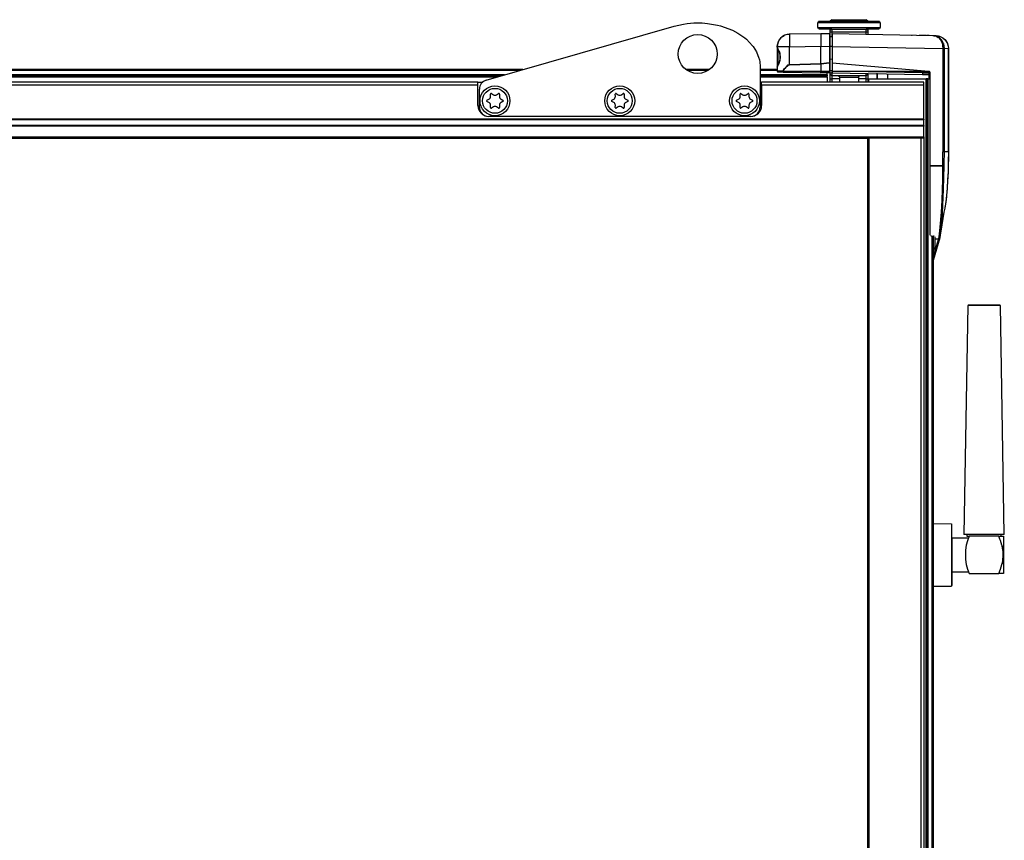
# Model space of a CAD drawing. Header units: millimetres. Extents: x -380.3 to -282.2, y 263.5 to 326.7.
# Tile 13 of 13: x -306.7 to -285.7, y 309.1 to 326.7. Entities that reach past the tile are written whole.
import ezdxf

# ---------------------------------------------------------------- set-up
doc = ezdxf.new("R2010")
doc.units = ezdxf.units.MM

# ---------------------------------------------------------------- blocks, each defined once
blk = doc.blocks.new('Abdeckung-2__5', base_point=(-4358.2, 4879.97))
at = {"color": 7, "linetype": 'Continuous'}
for p, q in [((-4357.58, 4893.41), (-4357.78, 4893)), ((-4357.13, 4894.04), (-4357.58, 4893.41)), ((-4356.58, 4894.43), (-4357.13, 4894.04)), ((-4356.58, 4894.43), (-4356.41, 4894.58)), ((-4356.41, 4894.58), (-4356.58, 4894.43)), ((-4356.41, 4894.58), (-4355.91, 4894.88)), ((-4355.91, 4894.88), (-4356.41, 4894.58)), ((-4355.7, 4895.02), (-4355.91, 4894.88)), ((-4355.33, 4895.12), (-4355.7, 4895.02)), ((-4354.73, 4895.23), (-4355.33, 4895.12)), ((-4354.5, 4895.28), (-4354.97, 4895.23)), ((-4354.35, 4895.29), (-4354.5, 4895.28)), ((-4354.2, 4895.29), (-4354.35, 4895.29)), ((-4344.13, 4895.47), (-4354.2, 4895.29)), ((-4341.42, 4895.42), (-4344.13, 4895.47)), ((-4344.13, 4895.47), (-4344.13, 4891.47)), ((-4341.13, 4891.41), (-4341.13, 4895.12)), ((-4341.13, 4894.63), (-4340.53, 4894.58)), ((-4358.13, 4891.29), (-4358.13, 4884.78)), ((-4358.13, 4891.29), (-4358.13, 4891.16)), ((-4357.98, 4890.71), (-4358.13, 4891.16)), ((-4358.13, 4891.16), (-4358.05, 4890.86)), ((-4358.07, 4891.97), (-4358.11, 4891.51)), ((-4357.9, 4892.72), (-4358.07, 4891.97)), ((-4358.05, 4890.86), (-4357.98, 4890.71)), ((-4357.98, 4890.71), (-4357.83, 4890.09)), ((-4357.78, 4893), (-4357.9, 4892.72)), ((-4357.83, 4890.09), (-4357.57, 4889.85)), ((-4341.21, 4886.14), (-4341.13, 4891.41)), ((-4357.57, 4889.85), (-4357.35, 4889.29)), ((-4357.27, 4886.89), (-4357.55, 4886.31)), ((-4357.35, 4889.29), (-4357.27, 4889.05)), ((-4357.27, 4889.05), (-4357.17, 4887.97)), ((-4357.17, 4887.97), (-4357.27, 4886.89)), ((-4358.13, 4884.78), (-4358.03, 4885.11)), ((-4358.03, 4885.11), (-4358.13, 4884.78)), ((-4358.13, 4884.78), (-4358.13, 4883.51)), ((-4357.92, 4885.43), (-4358.03, 4885.11)), ((-4357.63, 4885.95), (-4357.92, 4885.43)), ((-4357.55, 4886.31), (-4357.63, 4885.95)), ((-4344.13, 4885.87), (-4344.13, 4883.48)), ((-4341.13, 4883.73), (-4341.21, 4886.14)), ((-4341.13, 4883.73), (-4340.53, 4883.79)), ((-4341.13, 4882.42), (-4341.13, 4883.73)), ((-4341.13, 4883.32), (-4341.13, 4883.73)), ((-4357.83, 4883.21), (-4356.22, 4883.18)), ((-4356.22, 4883.18), (-4344.13, 4882.97)), ((-4344.13, 4882.97), (-4341.42, 4883.02)), ((-4341.13, 4880.74), (-4341.13, 4882.42)), ((-4341.13, 4879.97), (-4341.13, 4880.74))]:
    blk.add_line(p, q, dxfattribs=at)
at = {"color": 1, "linetype": 'Continuous'}
for p, q in [((-4341.42, 4895.42), (-4341.42, 4894.77)), ((-4341.42, 4894.77), (-4341.42, 4891.42)), ((-4358.13, 4891.29), (-4358.07, 4891.97)), ((-4354.2, 4891.29), (-4358.13, 4891.29)), ((-4357.78, 4890.3), (-4357.98, 4890.71)), ((-4357.83, 4890.09), (-4357.78, 4890.3)), ((-4357.83, 4885.85), (-4357.83, 4890.09)), ((-4357.63, 4889.99), (-4357.78, 4890.3)), ((-4357.57, 4889.85), (-4357.63, 4889.99)), ((-4354.2, 4891.29), (-4344.13, 4891.47)), ((-4354.19, 4885.51), (-4354.2, 4891.29)), ((-4344.13, 4891.47), (-4341.42, 4891.42)), ((-4344.13, 4885.87), (-4344.13, 4891.47)), ((-4341.13, 4891.41), (-4341.42, 4891.42)), ((-4341.42, 4891.42), (-4341.41, 4886.12)), ((-4340.53, 4891.41), (-4341.13, 4891.41)), ((-4357.35, 4889.29), (-4357.57, 4889.85)), ((-4357.27, 4889.05), (-4357.35, 4889.29)), ((-4357.35, 4886.65), (-4357.27, 4886.89)), ((-4357.18, 4888.65), (-4357.27, 4889.05)), ((-4357.27, 4886.89), (-4357.19, 4887.24)), ((-4357.19, 4887.24), (-4357.18, 4888.65)), ((-4340.53, 4887.27), (-4341.13, 4887.22)), ((-4358.03, 4885.11), (-4357.78, 4885.64)), ((-4357.78, 4885.64), (-4357.83, 4885.85)), ((-4357.78, 4885.64), (-4357.63, 4885.95)), ((-4357.63, 4885.95), (-4357.57, 4886.09)), ((-4357.57, 4886.09), (-4357.35, 4886.65)), ((-4356.13, 4884.01), (-4356.39, 4883.48)), ((-4356.22, 4883.45), (-4355.73, 4884.35)), ((-4355.73, 4884.35), (-4356.13, 4884.01)), ((-4355.73, 4884.35), (-4354.46, 4885.47)), ((-4354.82, 4885.43), (-4355.73, 4884.35)), ((-4354.46, 4885.47), (-4354.82, 4885.43)), ((-4354.46, 4885.47), (-4354.19, 4885.51)), ((-4354.19, 4885.51), (-4354.46, 4885.47)), ((-4344.13, 4885.87), (-4354.19, 4885.51)), ((-4354.19, 4885.51), (-4344.13, 4885.87)), ((-4344.13, 4885.87), (-4341.41, 4886.12)), ((-4341.41, 4886.12), (-4344.13, 4885.87)), ((-4341.21, 4886.14), (-4341.41, 4886.12)), ((-4341.41, 4886.12), (-4341.41, 4883.53)), ((-4356.39, 4883.48), (-4358.13, 4883.51)), ((-4356.22, 4883.45), (-4344.13, 4883.48)), ((-4344.13, 4883.26), (-4356.22, 4883.45)), ((-4344.13, 4883.48), (-4341.41, 4883.53)), ((-4341.41, 4883.31), (-4344.13, 4883.26)), ((-4341.41, 4883.53), (-4341.41, 4883.31))]:
    blk.add_line(p, q, dxfattribs=at)
at = {"color": 7, "linetype": 'Continuous'}
for centre, radius, start, end in [((-4354.16, 4891.33), 3.96, 90.4978, 180.5022), ((-4341.43, 4895.12), 0.3, 0, 89), ((-4357.83, 4883.51), 0.3, 180, 269), ((-4341.41, 4883.31), 0.288, 268.7157, 1.9119)]:
    blk.add_arc(centre, radius, start, end, dxfattribs=at)
at = {"color": 1, "linetype": 'Continuous'}
for points, knots in [([(-4354.2, 4895.29), (-4354.2, 4895.28), (-4354.2, 4895.2), (-4354.21, 4894.98), (-4354.22, 4894.6), (-4354.23, 4894.09), (-4354.22, 4893.49), (-4354.22, 4892.81), (-4354.21, 4892.07), (-4354.2, 4891.55), (-4354.2, 4891.29)], [0, 0, 0, 0, 0.031658, 0.253265, 0.668499, 1.172374, 1.77838, 2.469746, 3.219928, 4.000117, 4.000117, 4.000117, 4.000117]), ([(-4341.41, 4886.12), (-4341.41, 4886.12), (-4341.37, 4886.12), (-4341.31, 4886.13), (-4341.25, 4886.14), (-4341.21, 4886.14), (-4341.21, 4886.14)], [0, 0, 0, 0, 0.0128286, 0.1026285, 0.1924285, 0.2052571, 0.2052571, 0.2052571, 0.2052571]), ([(-4356.39, 4883.48), (-4356.38, 4883.48), (-4356.32, 4883.47), (-4356.27, 4883.46), (-4356.22, 4883.45)], [0, 0, 0, 0, 0.0211485, 0.1691879, 0.1691879, 0.1691879, 0.1691879]), ([(-4356.39, 4883.48), (-4356.38, 4883.45), (-4356.37, 4883.38), (-4356.32, 4883.27), (-4356.25, 4883.21), (-4356.22, 4883.18), (-4356.22, 4883.18)], [0, 0, 0, 0, 0.0813791, 0.2390576, 0.335605, 0.3493975, 0.3493975, 0.3493975, 0.3493975]), ([(-4341.42, 4883.02), (-4341.42, 4883.02), (-4341.42, 4883.04), (-4341.41, 4883.09), (-4341.41, 4883.19), (-4341.41, 4883.26), (-4341.41, 4883.31)], [0, 0, 0, 0, 0.0087723, 0.0701784, 0.1505902, 0.2927521, 0.2927521, 0.2927521, 0.2927521]), ([(-4341.41, 4883.31), (-4341.39, 4883.31), (-4341.34, 4883.31), (-4341.26, 4883.31), (-4341.19, 4883.31), (-4341.15, 4883.31), (-4341.13, 4883.32)], [0, 0, 0, 0, 0.0745092, 0.1490185, 0.216701, 0.2843835, 0.2843835, 0.2843835, 0.2843835])]:
    blk.add_open_spline(points, degree=3, knots=knots, dxfattribs=at)
for points in [[(-4341.41, 4883.53), (-4341.39, 4883.53), (-4341.34, 4883.53), (-4341.29, 4883.53), (-4341.26, 4883.54)], [(-4356.39, 4883.48), (-4356.36, 4883.48), (-4356.3, 4883.47), (-4356.25, 4883.46), (-4356.22, 4883.45)], [(-4356.22, 4883.45), (-4356.22, 4883.41), (-4356.22, 4883.32), (-4356.22, 4883.23), (-4356.22, 4883.18)]]:
    blk.add_open_spline(points, degree=3, dxfattribs=at)
at = {"color": 7, "linetype": 'Continuous'}
blk.add_open_spline([(-4344.13, 4882.97), (-4344.13, 4882.98), (-4344.13, 4883.03), (-4344.13, 4883.12), (-4344.13, 4883.21), (-4344.13, 4883.26), (-4344.13, 4883.26)], degree=3, knots=[0, 0, 0, 0, 0.018375, 0.1469999, 0.2756249, 0.2939999, 0.2939999, 0.2939999, 0.2939999], dxfattribs=at)
blk = doc.blocks.new('Griff-2__8', base_point=(-4340.53, 4822.75))
at = {"color": 7, "linetype": 'Continuous'}
for p, q in [((-4340.53, 4895.41), (-4340.53, 4891.41)), ((-4308.01, 4894.84), (-4340.53, 4895.41)), ((-4314.83, 4894.96), (-4315.09, 4894.96)), ((-4312.16, 4894.91), (-4312.63, 4894.92)), ((-4310.37, 4894.88), (-4312.16, 4894.91)), ((-4309.68, 4894.87), (-4310.13, 4894.88)), ((-4309.52, 4894.87), (-4309.68, 4894.87)), ((-4308.36, 4894.85), (-4309.33, 4894.86)), ((-4307.2, 4894.83), (-4308.01, 4894.84)), ((-4307.34, 4894.75), (-4308.01, 4894.84)), ((-4308.01, 4894.84), (-4307.49, 4894.77)), ((-4307.2, 4894.83), (-4306.59, 4894.77)), ((-4307.2, 4894.83), (-4306.59, 4894.77)), ((-4306.44, 4894.74), (-4305.7, 4894.5)), ((-4305.7, 4894.5), (-4305.05, 4894.15)), ((-4305.05, 4894.15), (-4304.41, 4893.63)), ((-4304.41, 4893.63), (-4303.57, 4892.33)), ((-4340.53, 4891.41), (-4340.53, 4886.16)), ((-4303.57, 4892.33), (-4303.52, 4892.19)), ((-4303.52, 4892.19), (-4303.28, 4890.83)), ((-4303.28, 4857.67), (-4303.28, 4890.83)), ((-4340.53, 4886.16), (-4340.53, 4883.43)), ((-4340.53, 4886.16), (-4309.58, 4883.45)), ((-4340.53, 4883.43), (-4340.53, 4883.1)), ((-4340.53, 4883.1), (-4340.53, 4882.96)), ((-4340.53, 4882.96), (-4311.53, 4882.45)), ((-4322.63, 4880.97), (-4322.63, 4882.65)), ((-4311.53, 4882.45), (-4309.62, 4882.42)), ((-4309.41, 4880.97), (-4309.41, 4882.42)), ((-4309.13, 4882.16), (-4309.13, 4882.91)), ((-4309.13, 4853.09), (-4309.13, 4882.16)), ((-4303.28, 4857.67), (-4303.28, 4854.68)), ((-4309.13, 4830.88), (-4309.13, 4853.09)), ((-4309.13, 4853.09), (-4305.11, 4853.09)), ((-4305.11, 4853.09), (-4309.13, 4853.09)), ((-4303.29, 4854.33), (-4303.37, 4851.55)), ((-4303.28, 4854.68), (-4303.29, 4854.33)), ((-4303.37, 4851.36), (-4303.5, 4848.65)), ((-4303.37, 4851.55), (-4303.37, 4851.36)), ((-4303.67, 4845.73), (-4303.86, 4843.6)), ((-4303.5, 4848.65), (-4303.67, 4845.73)), ((-4303.86, 4843.6), (-4304.1, 4841.56)), ((-4304.42, 4839.6), (-4304.52, 4839.13)), ((-4304.3, 4840.29), (-4304.42, 4839.6)), ((-4304.37, 4839.88), (-4304.42, 4839.6)), ((-4304.3, 4840.29), (-4304.37, 4839.88)), ((-4304.2, 4840.84), (-4304.3, 4840.29)), ((-4304.23, 4840.71), (-4304.3, 4840.29)), ((-4304.18, 4841.02), (-4304.23, 4840.71)), ((-4304.1, 4841.56), (-4304.2, 4840.84)), ((-4304.1, 4841.56), (-4304.18, 4841.02)), ((-4304.71, 4838.3), (-4305.67, 4832.21)), ((-4304.52, 4839.13), (-4304.71, 4838.3)), ((-4308.67, 4830.65), (-4308.93, 4830.7)), ((-4308.67, 4830.65), (-4308.08, 4830.64)), ((-4306.03, 4830.05), (-4308.13, 4822.75)), ((-4307.82, 4830.6), (-4308.08, 4830.64)), ((-4307.63, 4830.43), (-4307.63, 4829.75)), ((-4305.86, 4830.89), (-4305.99, 4830.18)), ((-4305.67, 4832.21), (-4305.86, 4830.89)), ((-4305.86, 4830.89), (-4305.79, 4831.38)), ((-4307.91, 4826.25), (-4307.63, 4826.97)), ((-4307.63, 4829.75), (-4307.63, 4826.97)), ((-4308.04, 4826.1), (-4307.91, 4826.25))]:
    blk.add_line(p, q, dxfattribs=at)
at = {"color": 1, "linetype": 'Continuous'}
for p, q in [((-4307.05, 4894.67), (-4307.34, 4894.75)), ((-4307.34, 4894.75), (-4307.18, 4894.67)), ((-4307.18, 4894.67), (-4306.87, 4894.52)), ((-4306.68, 4894.52), (-4307.05, 4894.67)), ((-4306.87, 4894.52), (-4306.5, 4894.28)), ((-4306.31, 4894.31), (-4306.68, 4894.52)), ((-4306.59, 4894.77), (-4306.44, 4894.74)), ((-4306.44, 4894.74), (-4306.12, 4894.66)), ((-4306.35, 4894.15), (-4305.9, 4893.66)), ((-4306.08, 4894.15), (-4306.31, 4894.31)), ((-4306.12, 4894.66), (-4305.7, 4894.5)), ((-4305.56, 4893.65), (-4306.08, 4894.15)), ((-4305.9, 4893.66), (-4305.7, 4893.37)), ((-4305.7, 4894.5), (-4305.28, 4894.29)), ((-4305.7, 4893.37), (-4305.53, 4893.05)), ((-4305.37, 4893.42), (-4305.56, 4893.65)), ((-4305.53, 4893.05), (-4305.3, 4892.49)), ((-4305.11, 4893.01), (-4305.37, 4893.42)), ((-4305.28, 4894.29), (-4305.05, 4894.15)), ((-4304.81, 4892.36), (-4305.11, 4893.01)), ((-4305.05, 4894.15), (-4304.21, 4893.4)), ((-4304.21, 4893.4), (-4303.91, 4892.99)), ((-4340.53, 4891.41), (-4305.04, 4890.79)), ((-4305.3, 4892.49), (-4305.2, 4892.15)), ((-4305.2, 4892.15), (-4305.1, 4891.67)), ((-4305.1, 4891.67), (-4305.04, 4890.79)), ((-4305.04, 4890.79), (-4305.04, 4857.67)), ((-4304.55, 4890.79), (-4305.04, 4890.79)), ((-4304.76, 4892.21), (-4304.81, 4892.36)), ((-4304.61, 4891.62), (-4304.76, 4892.21)), ((-4304.55, 4890.79), (-4304.61, 4891.62)), ((-4304.55, 4890.79), (-4303.28, 4890.83)), ((-4304.55, 4857.67), (-4304.55, 4890.79)), ((-4303.91, 4892.99), (-4303.57, 4892.33)), ((-4303.57, 4892.33), (-4303.52, 4892.19)), ((-4303.52, 4892.19), (-4303.43, 4891.92)), ((-4303.43, 4891.92), (-4303.28, 4890.83)), ((-4303.28, 4890.83), (-4303.28, 4857.67)), ((-4340.53, 4883.43), (-4309.58, 4883.45)), ((-4311.52, 4882.95), (-4340.53, 4883.43)), ((-4309.13, 4882.91), (-4311.52, 4882.95)), ((-4311.52, 4882.95), (-4309.13, 4882.91)), ((-4309.25, 4882.72), (-4309.45, 4882.56)), ((-4304.55, 4857.67), (-4305.04, 4857.67)), ((-4303.28, 4857.67), (-4304.55, 4857.67)), ((-4303.28, 4857.67), (-4303.3, 4854.55)), ((-4305.11, 4853.09), (-4305.18, 4848.78)), ((-4304.69, 4849.33), (-4304.63, 4853.15)), ((-4303.3, 4854.55), (-4303.37, 4851.55)), ((-4304.79, 4845.68), (-4304.69, 4849.33)), ((-4303.47, 4849.22), (-4303.5, 4848.65)), ((-4303.37, 4851.55), (-4303.47, 4849.22)), ((-4305.18, 4848.78), (-4305.27, 4845.51)), ((-4304.89, 4842.91), (-4304.79, 4845.68)), ((-4303.66, 4846.01), (-4303.86, 4843.6)), ((-4303.5, 4848.65), (-4303.66, 4846.01)), ((-4305.27, 4845.51), (-4305.41, 4842.03)), ((-4305, 4840.61), (-4304.89, 4842.91)), ((-4303.91, 4843.18), (-4304.1, 4841.56)), ((-4303.86, 4843.6), (-4303.91, 4843.18)), ((-4305.41, 4842.03), (-4305.6, 4838.34)), ((-4305.18, 4837.6), (-4305, 4840.61)), ((-4305.6, 4838.34), (-4305.76, 4835.93)), ((-4305.38, 4834.95), (-4305.28, 4836.23)), ((-4305.28, 4836.23), (-4305.18, 4837.6)), ((-4305.98, 4833.43), (-4306.1, 4832.34)), ((-4305.87, 4834.63), (-4305.98, 4833.43)), ((-4305.76, 4835.93), (-4305.87, 4834.63)), ((-4305.61, 4832.69), (-4305.5, 4833.77)), ((-4305.5, 4833.77), (-4305.38, 4834.95)), ((-4306.35, 4830.51), (-4306.48, 4829.77)), ((-4306.22, 4831.37), (-4306.35, 4830.51)), ((-4306.1, 4832.34), (-4306.22, 4831.37)), ((-4306.03, 4830.05), (-4305.86, 4830.89)), ((-4305.79, 4831.38), (-4305.74, 4831.73)), ((-4305.74, 4831.73), (-4305.61, 4832.69)), ((-4306.48, 4829.77), (-4308.13, 4824.05)), ((-4307.63, 4829.75), (-4306.48, 4829.77)), ((-4306.29, 4829.8), (-4306.48, 4829.77))]:
    blk.add_line(p, q, dxfattribs=at)
at = {"color": 7, "linetype": 'Continuous'}
blk.add_arc((-4309.63, 4881.92), 0.502, 0.2018, 88.7982, dxfattribs=at)
at = {"color": 1, "linetype": 'Continuous'}
for points, knots in [([(-4304.55, 4890.79), (-4304.56, 4890.79), (-4304.6, 4890.8), (-4304.71, 4890.84), (-4304.88, 4890.83), (-4304.99, 4890.8), (-4305.04, 4890.79)], [0, 0, 0, 0, 0.0163695, 0.1309564, 0.3581685, 0.4935078, 0.4935078, 0.4935078, 0.4935078]), ([(-4311.52, 4882.95), (-4311.52, 4882.93), (-4311.52, 4882.89), (-4311.53, 4882.82), (-4311.53, 4882.73), (-4311.53, 4882.68), (-4311.53, 4882.65)], [0, 0, 0, 0, 0.0653282, 0.1306564, 0.2188623, 0.3070681, 0.3070681, 0.3070681, 0.3070681]), ([(-4311.53, 4882.65), (-4311.53, 4882.59), (-4311.53, 4882.53), (-4311.53, 4882.46), (-4311.53, 4882.45)], [0, 0, 0, 0, 0.1687778, 0.192889, 0.192889, 0.192889, 0.192889]), ([(-4309.13, 4882.91), (-4309.13, 4882.95), (-4309.14, 4883.04), (-4309.17, 4883.17), (-4309.24, 4883.28), (-4309.34, 4883.36), (-4309.46, 4883.42), (-4309.55, 4883.44), (-4309.58, 4883.45)], [0, 0, 0, 0, 0.113249, 0.2860381, 0.3729521, 0.4910399, 0.6775872, 0.7745861, 0.7745861, 0.7745861, 0.7745861]), ([(-4305.11, 4853.09), (-4305.09, 4853.86), (-4305.05, 4855.39), (-4305.04, 4856.91), (-4305.04, 4857.67)], [0, 0, 0, 0, 2.317494, 4.577171, 4.577171, 4.577171, 4.577171]), ([(-4304.63, 4853.15), (-4304.6, 4853.9), (-4304.56, 4855.41), (-4304.55, 4856.91), (-4304.55, 4857.67)], [0, 0, 0, 0, 2.258348, 4.516694, 4.516694, 4.516694, 4.516694]), ([(-4304.63, 4853.15), (-4304.63, 4853.15), (-4304.67, 4853.15), (-4304.79, 4853.16), (-4304.95, 4853.13), (-4305.07, 4853.1), (-4305.11, 4853.09)], [0, 0, 0, 0, 0.015824, 0.1265919, 0.3558455, 0.4924521, 0.4924521, 0.4924521, 0.4924521]), ([(-4305.11, 4853.09), (-4305.07, 4853.1), (-4304.95, 4853.13), (-4304.79, 4853.16), (-4304.67, 4853.15), (-4304.63, 4853.15), (-4304.63, 4853.15)], [0, 0, 0, 0, 0.1366066, 0.3658602, 0.4766281, 0.4924521, 0.4924521, 0.4924521, 0.4924521]), ([(-4306.48, 4829.77), (-4306.44, 4829.77), (-4306.35, 4829.79), (-4306.22, 4829.83), (-4306.1, 4829.92), (-4306.05, 4830), (-4306.03, 4830.05)], [0, 0, 0, 0, 0.1095188, 0.2873329, 0.391192, 0.5629615, 0.5629615, 0.5629615, 0.5629615]), ([(-4306.29, 4829.8), (-4306.28, 4829.8), (-4306.26, 4829.82), (-4306.2, 4829.85), (-4306.1, 4829.92), (-4306.05, 4830), (-4306.03, 4830.05)], [0, 0, 0, 0, 0.0118025, 0.0944197, 0.1982788, 0.3700483, 0.3700483, 0.3700483, 0.3700483])]:
    blk.add_open_spline(points, degree=3, knots=knots, dxfattribs=at)
blk = doc.blocks.new('Diffusor-Rahmen-seitlich__13', base_point=(-4329.13, 3988.97))
at = {"color": 7, "linetype": 'Continuous'}
for p, q in [((-4329.13, 3988.97), (-4329.13, 4861.97)), ((-4328.63, 4861.97), (-4329.13, 4861.97)), ((-4312.13, 4861.97), (-4328.63, 4861.97)), ((-4311.13, 4861.97), (-4312.13, 4861.97)), ((-4311.13, 4861.97), (-4311.13, 3988.97))]:
    blk.add_line(p, q, dxfattribs=at)
at = {"color": 1, "linetype": 'Continuous'}
for p, q in [((-4328.63, 3988.97), (-4328.63, 4861.97)), ((-4312.13, 4861.97), (-4312.13, 3988.97))]:
    blk.add_line(p, q, dxfattribs=at)
blk = doc.blocks.new('Senkschraube-DIN7500-TX20-M4x12_A2K__5__14', base_point=(-4372.63, 4869.97))
at = {"color": 7, "linetype": 'Continuous'}
for p, q in [((-4371.19, 4874.15), (-4370.57, 4874.48)), ((-4370.04, 4875.39), (-4370.06, 4876.1)), ((-4369.76, 4876.28), (-4369.15, 4875.91)), ((-4368.1, 4875.91), (-4367.5, 4876.28)), ((-4367.19, 4876.1), (-4367.21, 4875.39)), ((-4366.69, 4874.48), (-4366.06, 4874.15)), ((-4370.57, 4873.46), (-4371.19, 4873.79)), ((-4370.06, 4871.84), (-4370.04, 4872.55)), ((-4369.15, 4872.03), (-4369.76, 4871.66)), ((-4367.5, 4871.66), (-4368.1, 4872.03)), ((-4367.21, 4872.55), (-4367.19, 4871.84)), ((-4366.06, 4873.79), (-4366.69, 4873.46))]:
    blk.add_line(p, q, dxfattribs=at)
blk.add_circle((-4368.63, 4873.97), 4, dxfattribs=at)
for centre, radius, start, end in [((-4371.1, 4873.97), 0.2, 118.3195, 241.6805), ((-4371.04, 4875.36), 1, 298.3195, 1.6805), ((-4369.86, 4876.11), 0.2, 58.3195, 181.6805), ((-4368.63, 4876.76), 1, 238.3195, 301.6805), ((-4367.39, 4876.11), 0.2, 358.3195, 121.6805), ((-4366.21, 4875.36), 1, 178.3195, 241.6805), ((-4366.15, 4873.97), 0.2, 298.3195, 61.6805), ((-4371.04, 4872.58), 1, 358.3195, 61.6805), ((-4369.86, 4871.83), 0.2, 178.3195, 301.6805), ((-4368.63, 4871.18), 1, 58.3195, 121.6805), ((-4367.39, 4871.83), 0.2, 238.3195, 1.6805), ((-4366.21, 4872.58), 1, 118.3195, 181.6805)]:
    blk.add_arc(centre, radius, start, end, dxfattribs=at)
blk = doc.blocks.new('Sicherungsoese-li__15', base_point=(-4453.63, 4868.97))
at = {"color": 7, "linetype": 'Continuous'}
for p, q in [((-4451.46, 4880.59), (-4391.23, 4897.92)), ((-4391.23, 4897.92), (-4388.24, 4898.59)), ((-4388.24, 4898.59), (-4387.03, 4898.77)), ((-4387.03, 4898.77), (-4384.9, 4898.94)), ((-4384.9, 4898.94), (-4382.25, 4898.94)), ((-4382.25, 4898.94), (-4380.53, 4898.8)), ((-4380.53, 4898.8), (-4377.24, 4898.24)), ((-4377.24, 4898.24), (-4376.31, 4898)), ((-4376.31, 4898), (-4372.49, 4896.6)), ((-4372.49, 4896.6), (-4370.76, 4895.69)), ((-4370.76, 4895.69), (-4368.53, 4894.15)), ((-4368.53, 4894.15), (-4367.97, 4893.68)), ((-4367.97, 4893.68), (-4366.02, 4891.61)), ((-4366.02, 4891.61), (-4365.84, 4891.37)), ((-4365.84, 4891.37), (-4364.76, 4889.62)), ((-4364.76, 4889.62), (-4364.65, 4889.39)), ((-4364.65, 4889.39), (-4364.1, 4888.01)), ((-4364.1, 4888.01), (-4363.87, 4887.13)), ((-4363.87, 4887.13), (-4363.74, 4886.46)), ((-4363.74, 4886.46), (-4363.63, 4884.97)), ((-4363.63, 4884.97), (-4363.63, 4871.97)), ((-4453.63, 4871.97), (-4453.63, 4877.71)), ((-4366.63, 4868.97), (-4450.63, 4868.97))]:
    blk.add_line(p, q, dxfattribs=at)
for centre, radius in [((-4383.63, 4888.97), 6.25), ((-4448.63, 4873.97), 4.8), ((-4408.63, 4873.97), 4.8), ((-4368.63, 4873.97), 4.8)]:
    blk.add_circle(centre, radius, dxfattribs=at)
for centre, start, end in [((-4450.63, 4877.71), 106.0483, 180), ((-4450.63, 4871.97), 180, 270), ((-4366.63, 4871.97), 270, 0)]:
    blk.add_arc(centre, 3, start, end, dxfattribs=at)
blk = doc.blocks.new('Senkschraube-DIN7500-TX20-M4x12_A2K__3__16', base_point=(-4452.63, 4869.97))
at = {"color": 7, "linetype": 'Continuous'}
for p, q in [((-4451.19, 4874.15), (-4450.57, 4874.48)), ((-4450.04, 4875.39), (-4450.06, 4876.1)), ((-4449.76, 4876.28), (-4449.15, 4875.91)), ((-4448.1, 4875.91), (-4447.5, 4876.28)), ((-4447.19, 4876.1), (-4447.21, 4875.39)), ((-4446.69, 4874.48), (-4446.06, 4874.15)), ((-4450.57, 4873.46), (-4451.19, 4873.79)), ((-4450.06, 4871.84), (-4450.04, 4872.55)), ((-4449.15, 4872.03), (-4449.76, 4871.66)), ((-4447.5, 4871.66), (-4448.1, 4872.03)), ((-4447.21, 4872.55), (-4447.19, 4871.84)), ((-4446.06, 4873.79), (-4446.69, 4873.46))]:
    blk.add_line(p, q, dxfattribs=at)
blk.add_circle((-4448.63, 4873.97), 4, dxfattribs=at)
for centre, radius, start, end in [((-4451.1, 4873.97), 0.2, 118.3195, 241.6805), ((-4451.04, 4875.36), 1, 298.3195, 1.6805), ((-4449.86, 4876.11), 0.2, 58.3195, 181.6805), ((-4448.63, 4876.76), 1, 238.3195, 301.6805), ((-4447.39, 4876.11), 0.2, 358.3195, 121.6805), ((-4446.21, 4875.36), 1, 178.3195, 241.6805), ((-4446.15, 4873.97), 0.2, 298.3195, 61.6805), ((-4451.04, 4872.58), 1, 358.3195, 61.6805), ((-4449.86, 4871.83), 0.2, 178.3195, 301.6805), ((-4448.63, 4871.18), 1, 58.3195, 121.6805), ((-4447.39, 4871.83), 0.2, 238.3195, 1.6805), ((-4446.21, 4872.58), 1, 118.3195, 181.6805)]:
    blk.add_arc(centre, radius, start, end, dxfattribs=at)
blk = doc.blocks.new('Diffusor-Rahmen-oben__17', base_point=(-5626.13, 4861.97))
at = {"color": 7, "linetype": 'Continuous'}
for p, q in [((-4454.13, 4879.97), (-5483.13, 4879.97)), ((-4454.13, 4878.97), (-4454.13, 4879.97)), ((-4454.13, 4879.97), (-4452.56, 4879.97)), ((-4454.13, 4872.47), (-4454.13, 4878.97)), ((-4363.63, 4879.97), (-4363.13, 4879.97)), ((-4311.13, 4879.97), (-4363.13, 4879.97)), ((-4363.13, 4878.97), (-4363.13, 4879.97)), ((-4363.13, 4878.97), (-4363.13, 4872.47)), ((-4311.13, 4878.97), (-4311.13, 4879.97)), ((-4311.13, 4868.09), (-4311.13, 4878.97)), ((-4366.63, 4868.97), (-4450.63, 4868.97)), ((-4311.13, 4868.09), (-4311.13, 4867.86)), ((-4311.13, 4866.08), (-4311.13, 4867.86)), ((-4311.13, 4866.08), (-4311.13, 4865.85)), ((-4311.13, 4862.47), (-4311.13, 4865.85)), ((-5608.13, 4861.97), (-4329.13, 4861.97)), ((-4311.13, 4862.47), (-4311.13, 4861.97))]:
    blk.add_line(p, q, dxfattribs=at)
at = {"color": 1, "linetype": 'Continuous'}
for p, q in [((-4454.13, 4878.97), (-5483.13, 4878.97)), ((-4311.13, 4878.97), (-4363.13, 4878.97)), ((-4311.13, 4868.09), (-5626.13, 4868.09)), ((-4311.13, 4867.86), (-5626.13, 4867.86)), ((-4311.13, 4866.08), (-5626.13, 4866.08)), ((-4311.13, 4865.85), (-5626.13, 4865.85)), ((-5626.13, 4862.47), (-4311.13, 4862.47))]:
    blk.add_line(p, q, dxfattribs=at)
at = {"color": 7, "linetype": 'Continuous'}
for centre, start, end in [((-4450.63, 4872.47), 180, 270), ((-4366.63, 4872.47), 270, 0)]:
    blk.add_arc(centre, 3.5, start, end, dxfattribs=at)
blk = doc.blocks.new('Senkschraube-DIN7500-TX20-M4x12_A2K__4__26', base_point=(-4412.63, 4869.97))
at = {"color": 7, "linetype": 'Continuous'}
for p, q in [((-4411.19, 4874.15), (-4410.57, 4874.48)), ((-4410.04, 4875.39), (-4410.06, 4876.1)), ((-4409.76, 4876.28), (-4409.15, 4875.91)), ((-4408.1, 4875.91), (-4407.5, 4876.28)), ((-4407.19, 4876.1), (-4407.21, 4875.39)), ((-4406.69, 4874.48), (-4406.06, 4874.15)), ((-4410.57, 4873.46), (-4411.19, 4873.79)), ((-4410.06, 4871.84), (-4410.04, 4872.55)), ((-4409.15, 4872.03), (-4409.76, 4871.66)), ((-4407.5, 4871.66), (-4408.1, 4872.03)), ((-4407.21, 4872.55), (-4407.19, 4871.84)), ((-4406.06, 4873.79), (-4406.69, 4873.46))]:
    blk.add_line(p, q, dxfattribs=at)
blk.add_circle((-4408.63, 4873.97), 4, dxfattribs=at)
for centre, radius, start, end in [((-4411.1, 4873.97), 0.2, 118.3195, 241.6805), ((-4411.04, 4875.36), 1, 298.3195, 1.6805), ((-4409.86, 4876.11), 0.2, 58.3195, 181.6805), ((-4408.63, 4876.76), 1, 238.3195, 301.6805), ((-4407.39, 4876.11), 0.2, 358.3195, 121.6805), ((-4406.21, 4875.36), 1, 178.3195, 241.6805), ((-4406.15, 4873.97), 0.2, 298.3195, 61.6805), ((-4411.04, 4872.58), 1, 358.3195, 61.6805), ((-4409.86, 4871.83), 0.2, 178.3195, 301.6805), ((-4408.63, 4871.18), 1, 58.3195, 121.6805), ((-4407.39, 4871.83), 0.2, 238.3195, 1.6805), ((-4406.21, 4872.58), 1, 118.3195, 181.6805)]:
    blk.add_arc(centre, radius, start, end, dxfattribs=at)
blk = doc.blocks.new('Standard-Diffusor-kpl___27', base_point=(-5626.13, 3970.97))
for name, p in [('Sicherungsoese-li__15', (-4453.63, 4868.97)), ('Diffusor-Rahmen-oben__17', (-5626.13, 4861.97)), ('Senkschraube-DIN7500-TX20-M4x12_A2K__3__16', (-4452.63, 4869.97)), ('Senkschraube-DIN7500-TX20-M4x12_A2K__4__26', (-4412.63, 4869.97)), ('Senkschraube-DIN7500-TX20-M4x12_A2K__5__14', (-4372.63, 4869.97)), ('Diffusor-Rahmen-seitlich__13', (-4329.13, 3988.97))]:
    blk.add_blockref(name, p)
blk = doc.blocks.new('Winkelantenne-2dBi-Black-90_2_4Ghz__28', base_point=(-4308.13, 4718.47))
at = {"color": 7, "linetype": 'Continuous'}
for p, q in [((-4297.08, 4808.37), (-4298.32, 4734.97)), ((-4290.64, 4808.47), (-4296.9, 4808.47)), ((-4286.75, 4808.47), (-4290.64, 4808.47)), ((-4285.33, 4734.97), (-4286.57, 4808.37)), ((-4308.13, 4738.47), (-4302.23, 4738.46)), ((-4302.23, 4738.46), (-4302.13, 4729.36)), ((-4302.13, 4733.97), (-4296.81, 4733.97)), ((-4291.47, 4734.97), (-4298.32, 4734.97)), ((-4297.33, 4734.97), (-4297.33, 4734.47)), ((-4297.33, 4734.47), (-4296.6, 4734.47)), ((-4287.14, 4734.47), (-4296.6, 4734.47)), ((-4285.33, 4734.97), (-4291.47, 4734.97)), ((-4286.73, 4733.47), (-4287.14, 4734.47)), ((-4287.14, 4734.47), (-4286.39, 4734.47)), ((-4286.57, 4733.02), (-4286.73, 4733.47)), ((-4286.09, 4731.54), (-4286.57, 4733.02)), ((-4286.39, 4734.47), (-4286.33, 4734.97)), ((-4286.39, 4734.47), (-4285.63, 4734.47)), ((-4285.63, 4734.47), (-4285.65, 4728.47)), ((-4285.63, 4734.47), (-4285.63, 4729.81)), ((-4302.13, 4729.36), (-4302.13, 4718.66)), ((-4286.03, 4731.31), (-4286.09, 4731.54)), ((-4285.76, 4730.02), (-4286.03, 4731.31)), ((-4285.71, 4729.63), (-4285.76, 4730.02)), ((-4285.65, 4728.47), (-4285.71, 4729.63)), ((-4285.63, 4729.81), (-4285.63, 4722.47)), ((-4286.09, 4725.4), (-4285.84, 4726.49)), ((-4285.84, 4726.49), (-4285.77, 4726.92)), ((-4285.77, 4726.92), (-4285.65, 4728.08)), ((-4285.65, 4728.08), (-4285.65, 4728.47)), ((-4285.65, 4728.47), (-4285.63, 4722.47)), ((-4296.8, 4722.97), (-4302.13, 4722.97)), ((-4287.14, 4722.47), (-4286.57, 4723.91)), ((-4286.57, 4723.91), (-4286.33, 4724.62)), ((-4286.33, 4724.62), (-4286.09, 4725.4)), ((-4296.6, 4722.47), (-4287.14, 4722.47)), ((-4285.63, 4722.47), (-4287.14, 4722.47)), ((-4308.13, 4718.47), (-4302.23, 4718.47))]:
    blk.add_line(p, q, dxfattribs=at)
at = {"color": 1, "linetype": 'Continuous'}
for p, q in [((-4287.65, 4808.37), (-4297.08, 4808.37)), ((-4286.57, 4808.37), (-4287.65, 4808.37)), ((-4302.23, 4738.46), (-4302.23, 4736.82)), ((-4302.23, 4736.82), (-4302.23, 4718.47))]:
    blk.add_line(p, q, dxfattribs=at)
at = {"color": 7, "linetype": 'Continuous'}
blk.add_arc((-4282.58, 4728.47), 15.25, 156.8297, 203.1703, dxfattribs=at)
blk = doc.blocks.new('Gehaeuseprofil__29', base_point=(-5595.13, 4879.97))
at = {"color": 7, "linetype": 'Continuous'}
for p, q in [((-4439.72, 4883.97), (-5497.53, 4883.97)), ((-4379.92, 4883.97), (-4387.32, 4883.97)), ((-4358.13, 4883.97), (-4363.63, 4883.97)), ((-4446.67, 4881.97), (-5490.58, 4881.97)), ((-4342.13, 4881.97), (-4363.63, 4881.97)), ((-4342.13, 4882.27), (-4342.13, 4883.01)), ((-4342.13, 4882.27), (-4342.13, 4881.97)), ((-4342.13, 4881.67), (-4342.13, 4881.97)), ((-4342.13, 4881.67), (-4342.13, 4879.97))]:
    blk.add_line(p, q, dxfattribs=at)
at = {"color": 1, "linetype": 'Continuous'}
for p, q in [((-4440.76, 4883.67), (-5496.49, 4883.67)), ((-4380.36, 4883.67), (-4386.88, 4883.67)), ((-4358.13, 4883.67), (-4363.63, 4883.67)), ((-4445.63, 4882.27), (-5491.62, 4882.27)), ((-5489.54, 4881.67), (-4447.72, 4881.67)), ((-4342.13, 4882.27), (-4363.63, 4882.27)), ((-4363.63, 4881.67), (-4342.13, 4881.67))]:
    blk.add_line(p, q, dxfattribs=at)
blk = doc.blocks.new('Aufhaengung__31', base_point=(-4326.13, 3970.12))
at = {"color": 7, "linetype": 'Continuous'}
blk.add_line((-4326.13, 4880.97), (-4326.13, 4882.83), dxfattribs=at)
blk = doc.blocks.new('Aufhaengung-geschw___32', base_point=(-4326.13, 3970.12))
blk.add_blockref('Aufhaengung__31', (-4326.13, 3970.12))
blk = doc.blocks.new('Seitenprofil__33', base_point=(-4329.13, 3971.97))
at = {"color": 7, "linetype": 'Continuous'}
for p, q in [((-4329.13, 4880.97), (-4329.13, 4879.97)), ((-4328.83, 4880.97), (-4329.13, 4880.97)), ((-4328.83, 4880.97), (-4310.43, 4880.97)), ((-4310.13, 4880.97), (-4310.43, 4880.97)), ((-4309.83, 4880.97), (-4310.13, 4880.97)), ((-4310.13, 3971.97), (-4310.13, 4880.97)), ((-4309.83, 4880.97), (-4309.13, 4880.97)), ((-4308.13, 4830.64), (-4308.13, 4022.3))]:
    blk.add_line(p, q, dxfattribs=at)
at = {"color": 1, "linetype": 'Continuous'}
for p, q in [((-4328.83, 4880.97), (-4328.83, 4879.97)), ((-4310.43, 3971.97), (-4310.43, 4880.97)), ((-4309.83, 4880.97), (-4309.83, 3971.97)), ((-4308.43, 4022.29), (-4308.43, 4830.65))]:
    blk.add_line(p, q, dxfattribs=at)
blk = doc.blocks.new('Fuss-oben__35', base_point=(-4341.13, 4879.97))
at = {"color": 7, "linetype": 'Continuous'}
for p, q in [((-4340.63, 4899.97), (-4341.13, 4899.47)), ((-4340.63, 4899.97), (-4329.63, 4899.97)), ((-4340.63, 4899.97), (-4340.63, 4899.35)), ((-4329.63, 4899.35), (-4329.63, 4899.97)), ((-4329.13, 4899.47), (-4329.63, 4899.97)), ((-4340.63, 4896.97), (-4341.13, 4896.47)), ((-4341.13, 4896.47), (-4341.13, 4896.91)), ((-4341.13, 4895.97), (-4341.13, 4896.47)), ((-4340.63, 4896.97), (-4329.63, 4896.97)), ((-4340.63, 4896.97), (-4340.63, 4895.97)), ((-4329.63, 4895.97), (-4329.63, 4896.97)), ((-4329.13, 4896.47), (-4329.63, 4896.97)), ((-4329.13, 4896.91), (-4329.13, 4896.47)), ((-4329.13, 4896.47), (-4329.13, 4895.97)), ((-4341.13, 4895.12), (-4341.13, 4895.97)), ((-4340.63, 4895.97), (-4340.63, 4894.59)), ((-4329.63, 4895.22), (-4329.63, 4895.97)), ((-4329.13, 4895.97), (-4329.13, 4895.21)), ((-4340.63, 4883.78), (-4340.63, 4882.97)), ((-4341.13, 4882.97), (-4341.13, 4883.32)), ((-4341.13, 4882.47), (-4341.13, 4882.97)), ((-4341.13, 4882.47), (-4340.63, 4881.97)), ((-4341.13, 4880.97), (-4341.13, 4882.47)), ((-4341.13, 4879.97), (-4341.13, 4880.97)), ((-4340.63, 4882.97), (-4340.63, 4881.97)), ((-4329.63, 4881.97), (-4340.63, 4881.97)), ((-4340.63, 4881.97), (-4340.63, 4880.97)), ((-4340.63, 4880.97), (-4340.63, 4879.97)), ((-4329.63, 4882.59), (-4329.63, 4882.77)), ((-4329.63, 4881.97), (-4329.63, 4882.59)), ((-4329.63, 4881.97), (-4329.13, 4882.47)), ((-4329.63, 4880.97), (-4329.63, 4881.97)), ((-4329.63, 4879.97), (-4329.63, 4880.97)), ((-4329.13, 4882.78), (-4329.13, 4882.47)), ((-4329.13, 4882.47), (-4329.13, 4880.97)), ((-4329.13, 4880.97), (-4329.13, 4879.97))]:
    blk.add_line(p, q, dxfattribs=at)
at = {"color": 1, "linetype": 'Continuous'}
for p, q in [((-4340.63, 4895.97), (-4341.13, 4895.97)), ((-4329.63, 4895.97), (-4340.63, 4895.97)), ((-4329.13, 4895.97), (-4329.63, 4895.97)), ((-4341.13, 4882.97), (-4340.63, 4882.97)), ((-4341.13, 4880.97), (-4340.63, 4880.97)), ((-4338.13, 4880.97), (-4340.63, 4880.97)), ((-4329.63, 4880.97), (-4332.13, 4880.97)), ((-4329.63, 4880.97), (-4329.13, 4880.97))]:
    blk.add_line(p, q, dxfattribs=at)
blk = doc.blocks.new('Bolzen__36', base_point=(-4345.13, 4879.97))
at = {"color": 7, "linetype": 'Continuous'}
for p, q in [((-4345.05, 4899.23), (-4344.93, 4899.37)), ((-4344.93, 4899.37), (-4344.76, 4899.45)), ((-4344.76, 4899.45), (-4344.53, 4899.47)), ((-4344.53, 4899.47), (-4336.48, 4899.47)), ((-4336.48, 4899.47), (-4325.63, 4899.47)), ((-4325.63, 4899.47), (-4325.49, 4899.45)), ((-4325.49, 4899.45), (-4325.33, 4899.37)), ((-4325.33, 4899.37), (-4325.2, 4899.23)), ((-4345.13, 4898.97), (-4345.05, 4899.23)), ((-4345.13, 4897.47), (-4345.13, 4898.97)), ((-4345.05, 4897.21), (-4345.13, 4897.47)), ((-4344.93, 4897.07), (-4345.05, 4897.21)), ((-4344.76, 4896.99), (-4344.93, 4897.07)), ((-4344.63, 4896.97), (-4344.76, 4896.99)), ((-4341.35, 4896.97), (-4344.63, 4896.97)), ((-4340.63, 4896.97), (-4341.35, 4896.97)), ((-4328.91, 4896.97), (-4329.63, 4896.97)), ((-4325.72, 4896.97), (-4328.91, 4896.97)), ((-4325.49, 4896.99), (-4325.72, 4896.97)), ((-4325.33, 4897.07), (-4325.49, 4896.99)), ((-4325.2, 4897.21), (-4325.33, 4897.07)), ((-4325.2, 4899.23), (-4325.13, 4898.97)), ((-4325.13, 4897.47), (-4325.2, 4897.21)), ((-4325.13, 4898.97), (-4325.13, 4897.47)), ((-4334.91, 4881.97), (-4339.61, 4881.97)), ((-4338.56, 4881.97), (-4338.39, 4881.92)), ((-4338.39, 4881.92), (-4338.24, 4881.81)), ((-4338.24, 4881.81), (-4338.14, 4881.65)), ((-4338.14, 4881.65), (-4338.13, 4881.47)), ((-4338.13, 4881.47), (-4338.13, 4879.97)), ((-4330.71, 4881.97), (-4334.91, 4881.97)), ((-4332.09, 4881.65), (-4332.13, 4881.47)), ((-4332.13, 4881.47), (-4332.13, 4879.97)), ((-4332, 4881.81), (-4332.09, 4881.65)), ((-4331.85, 4881.92), (-4332, 4881.81)), ((-4331.67, 4881.97), (-4331.85, 4881.92))]:
    blk.add_line(p, q, dxfattribs=at)
at = {"color": 1, "linetype": 'Continuous'}
for p, q in [((-4335.13, 4898.97), (-4345.13, 4898.97)), ((-4345.13, 4897.47), (-4336.55, 4897.47)), ((-4336.55, 4897.47), (-4325.13, 4897.47)), ((-4325.13, 4898.97), (-4335.13, 4898.97)), ((-4335.88, 4881.47), (-4338.13, 4881.47)), ((-4332.13, 4881.47), (-4335.88, 4881.47))]:
    blk.add_line(p, q, dxfattribs=at)
blk = doc.blocks.new('Fuss-oben-montiert__37', base_point=(-4345.13, 4879.97))
for name, p in [('Bolzen__36', (-4345.13, 4879.97)), ('Fuss-oben__35', (-4341.13, 4879.97))]:
    blk.add_blockref(name, p)
blk = doc.blocks.new('Zylinderschraube-ISO14580-DIN7984-M6x10-UKVZ-TX30-A2K_8__38', base_point=(-4326.03, 4881.05))
at = {"color": 7, "linetype": 'Continuous'}
for p, q in [((-4326.03, 4881.57), (-4326.03, 4882.73)), ((-4326.03, 4881.05), (-4326.03, 4881.37))]:
    blk.add_line(p, q, dxfattribs=at)
at = {"color": 1, "linetype": 'Continuous'}
blk.add_line((-4326.03, 4881.37), (-4326.03, 4881.57), dxfattribs=at)
blk = doc.blocks.new('Seitenteil-kpl_-Antenne__49', base_point=(-4345.13, 3952.97))
for name, p in [('Fuss-oben-montiert__37', (-4345.13, 4879.97)), ('Seitenprofil__33', (-4329.13, 3971.97)), ('Aufhaengung-geschw___32', (-4326.13, 3970.12)), ('Zylinderschraube-ISO14580-DIN7984-M6x10-UKVZ-TX30-A2K_8__38', (-4326.03, 4881.05))]:
    blk.add_blockref(name, p)
blk = doc.blocks.new('Gehaeuse-kpl___69', base_point=(-5703.85, 3952.97))
for name, p in [('Seitenteil-kpl_-Antenne__49', (-4345.13, 3952.97)), ('Gehaeuseprofil__29', (-5595.13, 4879.97))]:
    blk.add_blockref(name, p)
blk = doc.blocks.new('Montage-fuer-Funktionstest__70', base_point=(-5703.85, 3952.97))
for name, p in [('Gehaeuse-kpl___69', (-5703.85, 3952.97)), ('Winkelantenne-2dBi-Black-90_2_4Ghz__28', (-4308.13, 4718.47))]:
    blk.add_blockref(name, p)
blk = doc.blocks.new('S360-C__71', base_point=(-5703.85, 3952.97))
for name, p in [('Montage-fuer-Funktionstest__70', (-5703.85, 3952.97)), ('Standard-Diffusor-kpl___27', (-5626.13, 3970.97)), ('Abdeckung-2__5', (-4358.2, 4879.97)), ('Griff-2__8', (-4340.53, 4822.75))]:
    blk.add_blockref(name, p)
blk = doc.blocks.new('MB-vorneA', base_point=(-4995, 4560))
blk.add_blockref('S360-C__71', (-5703.85, 3952.97))

msp = doc.modelspace()

# ---------------------------------------------------------------- block references
at = {"xscale": 0.06666666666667, "yscale": 0.06666666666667, "zscale": 0.06666666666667}
msp.add_blockref('MB-vorneA', (-333, 304), dxfattribs=at)

doc.saveas('drawing.dxf')
